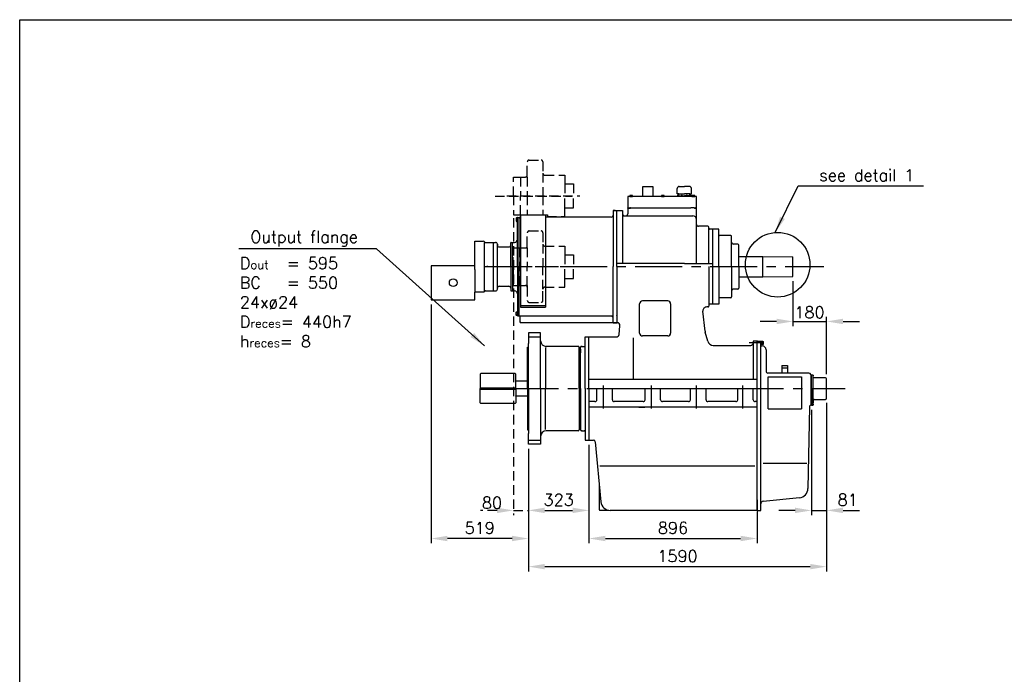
# Model space of a CAD drawing. Extents: x 0 to 10500, y -7 to 7425.
# Tile 2 of 4: x 0 to 5250, y 3934 to 7425. Entities that reach past the tile are written whole.
import ezdxf

# ---------------------------------------------------------------- set-up
doc = ezdxf.new("R2010")
doc.units = 0
doc.header["$LTSCALE"] = 200
doc.header["$MEASUREMENT"] = 0
doc.header["$PDSIZE"] = 3
doc.linetypes.add('CENTER', pattern=[2, 1.25, -0.25, 0.25, -0.25])
doc.linetypes.add('HIDDEN', pattern=[0.375, 0.25, -0.125])
doc.layers.get('0').update_dxf_attribs({"linetype": 'CONTINUOUS'})
doc.layers.get('DEFPOINTS').update_dxf_attribs({"linetype": 'CONTINUOUS'})
for name, color, linetype in [('1', 3, 'CENTER'), ('2', 1, 'CONTINUOUS'), ('BOL', 7, 'CONTINUOUS'), ('DIM', 1, 'CONTINUOUS'), ('PTO', 5, 'HIDDEN'), ('TEKST', 5, 'CONTINUOUS')]:
    doc.layers.add(name, color=color, linetype=linetype)
doc.styles.add('ROMANS', font='ROMANS.shx')
doc.styles.get("Standard").update_dxf_attribs({"font": 'romans.shx'})
doc.dimstyles.new('OPSAT', dxfattribs={"dimtxt": 3.5, "dimasz": 4, "dimexe": 2, "dimexo": 0, "dimgap": 0.09, "dimtad": 1, "dimtoh": 1, "dimdec": 3, "dimzin": 0, "dimdsep": 46, "dimtxsty": 'ROMANS', "dimcen": 0.09, "dimclrd": 256, "dimclre": 256, "dimclrt": 256, "dimadec": 0, "dimazin": 0, "dimtfac": 1, "dimtdec": 3, "dimtix": 1, "dimtmove": 2, "dimatfit": 3, "dimfxl": 1, "dimtolj": 1, "dimarcsym": 0})

# ---------------------------------------------------------------- blocks, each defined once
blk = doc.blocks.new('DIN601-M10X23-A-SY')
at = {"layer": 'BOL', "color": 2, "linetype": 'Continuous'}
for p, q in [((-7.3627, 6.4), (7.3627, 6.4)), ((-4.9096, 5.7421), (-4.9096, 0)), ((4.9096, 5.7421), (4.9096, 0))]:
    blk.add_line(p, q, dxfattribs=at)
blk.add_lwpolyline([(-9.8175, 0), (-9.8175, 5.7421, -0.268098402), (-4.9096, 5.7421, -0.13400277), (4.9096, 5.7421, -0.268098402), (9.8175, 5.7421), (9.8175, 0)], format="xyb", close=True, dxfattribs=at)
blk = doc.blocks.new('DIN934-M8-A-SY')
at = {"layer": 'BOL', "color": 2, "linetype": 'Continuous'}
for p, q in [((-5.6303, 0), (5.6303, 0)), ((-5.6303, -6.5), (5.6303, -6.5)), ((-3.7544, -0.5031), (-3.7544, -5.9969)), ((3.7544, -0.5031), (3.7544, -5.9969))]:
    blk.add_line(p, q, dxfattribs=at)
blk.add_lwpolyline([(-7.5075, -0.5031, -0.268098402), (-3.7544, -0.5031, -0.13400277), (3.7544, -0.5031, -0.268098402), (7.5075, -0.5031), (7.5075, -5.9969, -0.268098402), (3.7544, -5.9969, -0.13400277), (-3.7544, -5.9969, -0.268098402), (-7.5075, -5.9969)], format="xyb", close=True, dxfattribs=at)
blk = doc.blocks.new('*X3')
at = {"color": 0}
for p, q in [((1185.7, 1077), (1184.6, 1078.1)), ((1184.8, 1077.3), (1185.9, 1078.4)), ((1186.5, 1077.7), (1185.7, 1078.5)), ((1186, 1077.1), (1186.5, 1077.6))]:
    blk.add_line(p, q, dxfattribs=at)
blk = doc.blocks.new('DIN912-M12X60-A-SY-E')
at = {"layer": 'BOL', "color": 3, "linetype": 'HIDDEN'}
for p, q in [((-2.9, 6), (-2.9, 12)), ((2.9, 6), (2.9, 12))]:
    blk.add_line(p, q, dxfattribs=at)
at = {"layer": 'BOL', "color": 1, "linetype": 'CENTER'}
blk.add_line((0, 15), (0, -62.5), dxfattribs=at)
at = {"layer": 'BOL', "color": 2, "linetype": 'Continuous'}
blk.add_lwpolyline([(-9, 0), (-9, 10.8, -0.414214), (-7.8, 12), (7.8, 12, -0.414214), (9, 10.8), (9, 0)], format="xyb", close=True, dxfattribs=at)
at = {"layer": 'BOL', "color": 3, "linetype": 'HIDDEN'}
blk.add_lwpolyline([(-5.8, 12), (-5.8, 6), (0, 2.7), (5.8, 6), (5.8, 12)], dxfattribs=at)
blk.add_lwpolyline([(-5.8, 6, 0.268098), (-2.9, 6, 0.134003), (2.9, 6, 0.268098), (5.8, 6, 0.268098)], format="xyb", dxfattribs=at)
blk = doc.blocks.new('*D13')
at = {"layer": 'DEFPOINTS', "color": 0, "transparency": 16777216}
for p in [(4123, 6055.4), (4302.5, 5815.7), (4302.5, 5508.9)]:
    blk.add_point(p, dxfattribs=at)
at = {"layer": 'DIM', "color": 6, "lineweight": -2, "transparency": 16777216}
for p, q in [((4123, 6030.4), (4123, 5790.7)), ((4302.5, 5533.9), (4302.5, 5840.7)), ((4035.5, 5815.7), (3948, 5815.7)), ((4123, 5815.7), (4302.5, 5815.7)), ((4390, 5815.7), (4477.5, 5815.7))]:
    blk.add_line(p, q, dxfattribs=at)
at = {"layer": 'DIM', "color": 6, "transparency": 16777216}
for points in [[(4035.5, 5830.3), (4035.5, 5801.1), (4123, 5815.7)], [(4390, 5830.3), (4390, 5801.1), (4302.5, 5815.7)]]:
    blk.add_solid(points, dxfattribs=at)
at = {"layer": 'DIM', "color": 5, "transparency": 16777216, "insert": (4211.2, 5864.1), "char_height": 62.5, "attachment_point": 5}
blk.add_mtext('\\A1;180', dxfattribs=at)
blk = doc.blocks.new('*D11')
at = {"layer": 'DEFPOINTS', "color": 0, "transparency": 16777216}
for p in [(4222, 5369.9), (4302.5, 5405.9), (4302.5, 4807.9)]:
    blk.add_point(p, dxfattribs=at)
at = {"layer": 'DIM', "color": 6, "lineweight": -2, "transparency": 16777216}
for p, q in [((4302.5, 5380.9), (4302.5, 4782.9)), ((4222, 5344.9), (4222, 4782.9)), ((4134.5, 4807.9), (4047, 4807.9)), ((4222, 4807.9), (4302.5, 4807.9)), ((4390, 4807.9), (4477.5, 4807.9))]:
    blk.add_line(p, q, dxfattribs=at)
at = {"layer": 'DIM', "color": 6, "transparency": 16777216}
for points in [[(4134.5, 4822.5), (4134.5, 4793.4), (4222, 4807.9)], [(4390, 4822.5), (4390, 4793.4), (4302.5, 4807.9)]]:
    blk.add_solid(points, dxfattribs=at)
at = {"layer": 'DIM', "color": 5, "transparency": 16777216, "insert": (4414.9, 4864.2), "char_height": 62.5, "attachment_point": 5}
blk.add_mtext('\\A1;81', dxfattribs=at)
blk = doc.blocks.new('*D10')
at = {"layer": 'DEFPOINTS', "color": 0, "transparency": 16777216}
for p in [(3035.5, 5182.9), (3931.5, 4826.4), (3931.5, 4657.9)]:
    blk.add_point(p, dxfattribs=at)
at = {"layer": 'DIM', "color": 6, "lineweight": -2, "transparency": 16777216}
for p, q in [((3035.5, 5157.9), (3035.5, 4632.9)), ((3931.5, 4801.4), (3931.5, 4632.9)), ((3123, 4657.9), (3844, 4657.9))]:
    blk.add_line(p, q, dxfattribs=at)
at = {"layer": 'DIM', "color": 6, "transparency": 16777216}
for points in [[(3123, 4672.5), (3123, 4643.4), (3035.5, 4657.9)], [(3844, 4672.5), (3844, 4643.4), (3931.5, 4657.9)]]:
    blk.add_solid(points, dxfattribs=at)
at = {"layer": 'DIM', "color": 5, "transparency": 16777216, "insert": (3483.5, 4714.2), "char_height": 62.5, "attachment_point": 5}
blk.add_mtext('\\A1;896', dxfattribs=at)
blk = doc.blocks.new('*D9')
at = {"layer": 'DEFPOINTS', "color": 0, "transparency": 16777216}
for p in [(2193.5, 5931.4), (2712.5, 5018.9), (2193.5, 4657.9)]:
    blk.add_point(p, dxfattribs=at)
at = {"layer": 'DIM', "color": 6, "lineweight": -2, "transparency": 16777216}
for p, q in [((2193.5, 5906.4), (2193.5, 4632.9)), ((2712.5, 4993.9), (2712.5, 4632.9)), ((2625, 4657.9), (2281, 4657.9))]:
    blk.add_line(p, q, dxfattribs=at)
at = {"layer": 'DIM', "color": 6, "transparency": 16777216}
for points in [[(2281, 4672.5), (2281, 4643.4), (2193.5, 4657.9)], [(2625, 4672.5), (2625, 4643.4), (2712.5, 4657.9)]]:
    blk.add_solid(points, dxfattribs=at)
at = {"layer": 'DIM', "color": 5, "transparency": 16777216, "insert": (2453, 4714.2), "char_height": 62.5, "attachment_point": 5}
blk.add_mtext('\\A1;519', dxfattribs=at)
blk = doc.blocks.new('*D8')
at = {"layer": 'DEFPOINTS', "color": 0, "transparency": 16777216}
for p in [(4302.5, 5405.9), (2712.5, 4981.4), (4302.5, 4507.9)]:
    blk.add_point(p, dxfattribs=at)
at = {"layer": 'DIM', "color": 6, "lineweight": -2, "transparency": 16777216}
for p, q in [((4302.5, 5380.9), (4302.5, 4482.9)), ((2712.5, 4956.4), (2712.5, 4482.9)), ((2800, 4507.9), (4215, 4507.9))]:
    blk.add_line(p, q, dxfattribs=at)
at = {"layer": 'DIM', "color": 6, "transparency": 16777216}
for points in [[(2800, 4522.5), (2800, 4493.4), (2712.5, 4507.9)], [(4215, 4522.5), (4215, 4493.4), (4302.5, 4507.9)]]:
    blk.add_solid(points, dxfattribs=at)
at = {"layer": 'DIM', "color": 5, "transparency": 16777216, "insert": (3507.5, 4564.2), "char_height": 62.5, "attachment_point": 5}
blk.add_mtext('\\A1;1590', dxfattribs=at)
blk = doc.blocks.new('*D17')
at = {"layer": 'DEFPOINTS', "color": 0, "transparency": 16777216}
for p in [(2632.7, 6391.7), (2712.5, 5160.9), (2712.5, 4807.9)]:
    blk.add_point(p, dxfattribs=at)
at = {"layer": 'PTO', "color": 6, "lineweight": -2, "transparency": 16777216}
for p, q in [((2632.7, 6366.7), (2632.7, 4782.9)), ((2712.5, 5135.9), (2712.5, 4782.9)), ((2545.2, 4807.9), (2457.7, 4807.9)), ((2632.7, 4807.9), (2712.5, 4807.9)), ((2800, 4807.9), (2887.5, 4807.9))]:
    blk.add_line(p, q, dxfattribs=at)
at = {"layer": 'PTO', "color": 6, "transparency": 16777216}
for points in [[(2545.2, 4822.5), (2545.2, 4793.4), (2632.7, 4807.9)], [(2800, 4822.5), (2800, 4793.4), (2712.5, 4807.9)]]:
    blk.add_solid(points, dxfattribs=at)
at = {"layer": 'PTO', "color": 5, "transparency": 16777216, "insert": (2518.3, 4848.6), "char_height": 62.5, "attachment_point": 5}
blk.add_mtext('\\A1;80', dxfattribs=at)
blk = doc.blocks.new('*D18')
at = {"layer": 'DEFPOINTS', "color": 0, "transparency": 16777216}
for p in [(2712.5, 5160.9), (3035.5, 5181.4), (3035.5, 4807.9)]:
    blk.add_point(p, dxfattribs=at)
at = {"layer": 'DIM', "color": 6, "lineweight": -2, "transparency": 16777216}
for p, q in [((3035.5, 5156.4), (3035.5, 4782.9)), ((2712.5, 5135.9), (2712.5, 4782.9)), ((2800, 4807.9), (2948, 4807.9))]:
    blk.add_line(p, q, dxfattribs=at)
at = {"layer": 'DIM', "color": 6, "transparency": 16777216}
for points in [[(2800, 4822.5), (2800, 4793.4), (2712.5, 4807.9)], [(2948, 4822.5), (2948, 4793.4), (3035.5, 4807.9)]]:
    blk.add_solid(points, dxfattribs=at)
at = {"layer": 'DIM', "color": 5, "transparency": 16777216, "insert": (2874, 4864.2), "char_height": 62.5, "attachment_point": 5}
blk.add_mtext('\\A1;323', dxfattribs=at)

msp = doc.modelspace()

# ---------------------------------------------------------------- linework, layer by layer
for p, q in [((3322.5, 6481.4), (3322.5, 6534.9)), ((3322.5, 6534.9), (3376, 6534.9)), ((3376, 6534.9), (3376, 6481.4)), ((3506.5, 6495.4), (3506.5, 6525.4)), ((3516.5, 6535.4), (3544, 6535.4)), ((3571.5, 6535.4), (3544, 6535.4)), ((3581.5, 6495.4), (3581.5, 6525.4)), ((3609, 6481.4), (3242, 6481.4)), ((3242, 6481.4), (3242, 6388.9)), ((3514, 6495.4), (3506.5, 6495.4)), ((3506.5, 6485.4), (3544, 6485.4)), ((3506.5, 6481.4), (3506.5, 6485.4)), ((3508, 6487.9), (3508, 6485.4)), ((3511, 6488.9), (3509, 6488.9)), ((3512, 6485.4), (3512, 6487.9)), ((3514, 6495.4), (3544, 6495.4)), ((3514, 6485.4), (3514, 6495.4)), ((3528, 6487.9), (3528, 6485.4)), ((3531, 6488.9), (3529, 6488.9)), ((3532, 6485.4), (3532, 6487.9)), ((3574, 6495.4), (3544, 6495.4)), ((3581.5, 6485.4), (3544, 6485.4)), ((3556, 6485.4), (3556, 6487.9)), ((3557, 6488.9), (3559, 6488.9)), ((3560, 6487.9), (3560, 6485.4)), ((3574, 6485.4), (3574, 6495.4)), ((3574, 6495.4), (3581.5, 6495.4)), ((3576, 6485.4), (3576, 6487.9)), ((3577, 6488.9), (3579, 6488.9)), ((3580, 6487.9), (3580, 6485.4)), ((3581.5, 6481.4), (3581.5, 6485.4)), ((3609, 6421.4), (3609, 6481.4)), ((3172.5, 6406.9), (3164.5, 6406.9)), ((3174.5, 6406.9), (3164.5, 6406.9)), ((3164.5, 6406.9), (3164.5, 6107.9)), ((3164.5, 6406.9), (3214.5, 6406.9)), ((3184.5, 6107.9), (3184.5, 6406.9)), ((3214.5, 6406.9), (3214.5, 6123.9)), ((3242, 6418.9), (3242, 6421.4)), ((3242, 6421.4), (3246, 6421.4)), ((3246, 6419.9), (3246, 6421.4)), ((3246, 6421.4), (3256, 6421.4)), ((3248, 6419.9), (3246, 6419.9)), ((3248, 6419.9), (3254, 6419.9)), ((3254, 6419.9), (3256, 6419.9)), ((3256, 6421.4), (3271.5, 6421.4)), ((3256, 6419.9), (3256, 6421.4)), ((3271.5, 6421.4), (3579, 6421.4)), ((3595.5, 6421.4), (3579, 6421.4)), ((3595.5, 6421.4), (3605.5, 6421.4)), ((3595.5, 6419.9), (3595.5, 6421.4)), ((3597.5, 6419.9), (3595.5, 6419.9)), ((3597.5, 6419.9), (3603.5, 6419.9)), ((3603.5, 6419.9), (3605.5, 6419.9)), ((3609, 6421.4), (3605.5, 6421.4)), ((3605.5, 6419.9), (3605.5, 6421.4)), ((3609, 6356.4), (3609, 6421.4)), ((2654, 6363.9), (2654, 6368.4)), ((2654, 6107.9), (2654, 6353.9)), ((2656, 6370.4), (2664, 6370.4)), ((2664, 6370.4), (2664.5, 6370.4)), ((2664, 6370.4), (2664, 6363.9)), ((2664, 5845.4), (2664, 6370.4)), ((2667.5, 6371.9), (2666, 6371.9)), ((2670.5, 6384.9), (2705.5, 6384.9)), ((2670.5, 6384.9), (2670.5, 5891.9)), ((2705.5, 6384.9), (2713, 6384.9)), ((2713, 6384.9), (2768.5, 6384.9)), ((2768.5, 6384.9), (2803.5, 6384.9)), ((2804.5, 6384.9), (2804.5, 5891.9)), ((3154.5, 6371.9), (2807.5, 6371.9)), ((3219.5, 6378.9), (3232, 6378.9)), ((3232, 6378.9), (3589, 6378.9)), ((3609, 6123.9), (3609, 6358.9)), ((3669.5, 6322.9), (3619, 6322.9)), ((3674.5, 6123.9), (3674.5, 6317.9)), ((3727, 6307.9), (3679.5, 6307.9)), ((3695.5, 5907.9), (3695.5, 6307.9)), ((3727, 6107.9), (3727, 6307.9)), ((2654, 6258.9), (2654, 6261.9)), ((2654, 6257.9), (2654, 6258.9)), ((3791, 6273.4), (3732, 6273.4)), ((3796, 6107.9), (3796, 6268.4)), ((2427, 6111.4), (2427, 6242.9)), ((2427, 6242.9), (2467, 6242.9)), ((2467, 6242.9), (2471.5, 6242.9)), ((2476, 6237.4), (2476, 5975.9)), ((2483.5, 6236.9), (2524.5, 6236.9)), ((2516.5, 6237.4), (2537, 6237.4)), ((2526.5, 5978.4), (2526.5, 6237.4)), ((2547, 5988.4), (2547, 6227.4)), ((2547, 6227.4), (2547, 6222.9)), ((2557, 6212.9), (2608, 6212.9)), ((2618, 6107.9), (2618, 6235.9)), ((2620, 6237.4), (2628, 6237.4)), ((2628, 6107.9), (2628, 6237.4)), ((2628, 6237.4), (2639, 6237.4)), ((2628, 6202.9), (2628, 6222.9)), ((3830, 6227.9), (3806, 6227.9)), ((3835, 6107.9), (3835, 6222.9)), ((3835, 6162.7), (3963, 6162.7)), ((3963, 6162.7), (4123, 6160)), ((3963, 6052.7), (3963, 6162.7)), ((4123, 6055.4), (4123, 6160)), ((2427, 6111.4), (2193.5, 6111.4)), ((2193.5, 6111.4), (2193.5, 5931.4)), ((2427, 6091.9), (2427, 6111.4)), ((2427, 6091.9), (2427, 5970.4)), ((2492, 6111.4), (2492, 6107.9)), ((2492, 6105.9), (2492, 6107.9)), ((2618, 6107.9), (2618, 5979.9)), ((2628, 6107.9), (2628, 5978.4)), ((2654, 6107.9), (2654, 5861.9)), ((3164.5, 5808.9), (3164.5, 6107.9)), ((3544, 6123.9), (3184.5, 6123.9)), ((3184.5, 6107.9), (3184.5, 5808.9)), ((3544, 6123.9), (3696, 6123.9)), ((3674.5, 6107.9), (3674.5, 5897.9)), ((3727, 6107.9), (3727, 5907.9)), ((3796, 6107.9), (3796, 5947.4)), ((3835, 6107.9), (3835, 5992.9)), ((3835, 6052.7), (3963, 6052.7)), ((3963, 6052.7), (4123, 6055.4)), ((2557, 6002.9), (2608, 6002.9)), ((2628, 6012.9), (2628, 5992.9)), ((3830, 5987.9), (3806, 5987.9)), ((2427, 5972.9), (2467, 5972.9)), ((2427, 5931.4), (2427, 5971.4)), ((2467, 5972.9), (2471.5, 5972.9)), ((2483.5, 5978.9), (2524.5, 5978.9)), ((2524.5, 5978.4), (2537, 5978.4)), ((2620, 5978.4), (2628, 5978.4)), ((2628, 5978.4), (2639, 5978.4)), ((3791, 5942.4), (3732, 5942.4)), ((2193.5, 5931.4), (2427, 5931.4)), ((2670.5, 5901.4), (2804.5, 5901.4)), ((2670.5, 5891.9), (2804.5, 5891.9)), ((3305.5, 5753.2), (3305.5, 5909.9)), ((3455.5, 5924.9), (3320.5, 5924.9)), ((3470.5, 5909.9), (3470.5, 5753.2)), ((3669.5, 5892.9), (3663.3, 5892.9)), ((3727, 5907.9), (3679.5, 5907.9)), ((2654, 5851.9), (2654, 5847.4)), ((2656, 5845.4), (2664, 5845.4)), ((2664, 5845.4), (2664.5, 5845.4)), ((2667.5, 5843.9), (2666, 5843.9)), ((2666, 5843.9), (2666, 5813.9)), ((3154.5, 5843.9), (2667.5, 5843.9)), ((3184.5, 5846.4), (3184.5, 5847.9)), ((3654.3, 5764.1), (3643.4, 5870.9)), ((2666, 5813.9), (2671, 5808.9)), ((3164.5, 5808.9), (2671, 5808.9)), ((3164.5, 5808.9), (3185.4, 5808.9)), ((3185.9, 5808.9), (3164.5, 5808.9)), ((3174.5, 5808.9), (3164.5, 5808.9)), ((3195.8, 5746.3), (3200.8, 5792.3)), ((2777.5, 5754.9), (2712.5, 5754.9)), ((2712.5, 5754.9), (2712.5, 5698.4)), ((2777.5, 5712.9), (2777.5, 5754.9)), ((2777.5, 5457.9), (2777.5, 5754.9)), ((3015.5, 5732.9), (3035.5, 5732.9)), ((3015.5, 5457.9), (3015.5, 5732.9)), ((3035.5, 5732.9), (3180.9, 5732.9)), ((3035.5, 5457.9), (3035.5, 5732.9)), ((3272, 5507.9), (3272, 5727.4)), ((3455.5, 5738.2), (3320.5, 5738.2)), ((3669.2, 5709.8), (3655.3, 5759)), ((2707.5, 5677.9), (2712.5, 5677.9)), ((2707.5, 5457.9), (2707.5, 5677.9)), ((2707.5, 5677.9), (2712.5, 5677.9)), ((2712.5, 5677.9), (2712.5, 5698.4)), ((2712.5, 5457.9), (2712.5, 5698.4)), ((2803, 5675.9), (2803, 5457.9)), ((2978.5, 5682.9), (2807.5, 5682.9)), ((2983.5, 5457.9), (2983.5, 5677.9)), ((2990.5, 5457.9), (2990.5, 5677.9)), ((2998.5, 5682.9), (2995.5, 5682.9)), ((2995.5, 5682.9), (3010.5, 5682.9)), ((3698.1, 5687.9), (3713.6, 5687.9)), ((3713.6, 5687.9), (3898.5, 5687.9)), ((3933.5, 5709.9), (3911.5, 5709.9)), ((3911.5, 5709.9), (3911.5, 5507.9)), ((3931.5, 5682.9), (3931.5, 5709.9)), ((3931.5, 4863.9), (3931.5, 5685.9)), ((3931.5, 5647.9), (3931.5, 5680.9)), ((3933.5, 5709.9), (3951.5, 5709.9)), ((3951.5, 5689.9), (3951.5, 5709.9)), ((3951.5, 4807.9), (3951.5, 5688.9)), ((3956.5, 5684.9), (3959.5, 5684.9)), ((2985.5, 5647.9), (2990.5, 5647.9)), ((2990.5, 5667.9), (2990.5, 5647.9)), ((3015.5, 5629.4), (3015.5, 5631.4)), ((3979.5, 5664.9), (3979.5, 5550.4)), ((4094.4, 5566.4), (4064.2, 5566.4)), ((4064.5, 5581.2), (4094.5, 5581.2)), ((4064.5, 5581.2), (4064.5, 5541.2)), ((4094.5, 5581.2), (4094.5, 5541.2)), ((2458, 5537.9), (2455, 5534.9)), ((2455, 5534.9), (2455, 5457.9)), ((2642, 5537.9), (2458, 5537.9)), ((2642, 5537.9), (2645, 5534.9)), ((2645, 5457.9), (2645, 5534.9)), ((4208.2, 5540.4, -5), (3989.5, 5540.4, -5)), ((3991, 5520.4), (4168, 5520.4)), ((3991, 5348.9), (3991, 5520.4)), ((4168, 5520.4), (4168, 5348.9)), ((4217.9, 5532.9, -5), (4217.9, 5370.4, -5)), ((4222.7, 5529.9, -5), (4221.7, 5529.9, -5)), ((4222, 5525.4, -5), (4222, 5529.9, -5)), ((4222, 5457.9, -5), (4222, 5525.4, -5)), ((4224, 5529.9, -5), (4223, 5529.9, -5)), ((4230.5, 5529.9), (4223, 5529.9)), ((4231.5, 5370.9), (4231.5, 5528.9)), ((4231.5, 5528.9), (4231.5, 5525.9)), ((4231.5, 5518.9, -5), (4231.5, 5516.4, -5)), ((4296.5, 5514.9), (4233, 5514.9)), ((2455, 5461.4), (2645, 5461.4)), ((2645, 5499.4), (2645, 5496.4)), ((2707.5, 5497.9), (2645, 5497.9)), ((3035.5, 5507.9), (3931.5, 5507.9)), ((4302.5, 5405.9), (4302.5, 5508.9)), ((2455, 5380.9), (2455, 5457.9)), ((2455, 5454.4), (2645, 5454.4)), ((2645, 5457.9), (2645, 5380.9)), ((2645, 5416.4), (2645, 5419.4)), ((2707.5, 5417.9), (2645, 5417.9)), ((2707.5, 5457.9), (2707.5, 5237.9)), ((2712.5, 5457.9), (2712.5, 5217.4)), ((2777.5, 5457.9), (2777.5, 5160.9)), ((2803, 5239.9), (2803, 5457.9)), ((2983.5, 5457.9), (2983.5, 5237.9)), ((2990.5, 5457.9), (2990.5, 5237.9)), ((3015.5, 5457.9), (3015.5, 5182.9)), ((3035.5, 5457.9), (3035.5, 5182.9)), ((3035.5, 5457.9), (3931.5, 5457.9)), ((3077.5, 5397.9), (3077.5, 5457.9)), ((3160.5, 5397.9), (3160.5, 5457.9)), ((3334.5, 5397.9), (3334.5, 5457.9)), ((3417.5, 5397.9), (3417.5, 5457.9)), ((3576.5, 5397.9), (3576.5, 5457.9)), ((3659.5, 5397.9), (3659.5, 5457.9)), ((3828.5, 5397.9), (3828.5, 5457.9)), ((3911.5, 5397.9), (3911.5, 5457.9)), ((4222, 5457.9), (4222, 5380.4)), ((2458, 5377.9), (2455, 5380.9)), ((2642, 5377.9), (2458, 5377.9)), ((2642, 5377.9), (2645, 5380.9)), ((3067.5, 5387.9), (3035.5, 5387.9)), ((3931.5, 5357.9), (3035.5, 5357.9)), ((3324.5, 5387.9), (3170.5, 5387.9)), ((3302, 5357.9), (3333, 5357.9)), ((3566.5, 5387.9), (3427.5, 5387.9)), ((3818.5, 5387.9), (3669.5, 5387.9)), ((3931.5, 5387.9), (3921.5, 5387.9)), ((4211.2, 5360.1), (4202.6, 4924.5)), ((4221.2, 5369.9), (4230.5, 5369.9)), ((4222, 5380.9), (4222, 5384.9)), ((4222, 5380.4, -5), (4222, 5374.4, -5)), ((4222, 5369.9), (4222, 5374.4)), ((4222, 5373.9), (4222, 5369.9)), ((4223, 5369.9), (4222.7, 5369.9)), ((4231.5, 5395.9), (4231.5, 5380.9)), ((4231.5, 5373.9, -5), (4231.5, 5370.9, -5)), ((4235.5, 5399.9), (4296.5, 5399.9)), ((3991, 5348.9), (4168, 5348.9)), ((2985.5, 5267.9), (2990.5, 5267.9)), ((2990.5, 5247.9), (2990.5, 5267.9)), ((3015.5, 5286.4), (3015.5, 5284.4)), ((2707.5, 5237.9), (2712.5, 5237.9)), ((2712.5, 5160.9), (2712.5, 5217.4)), ((2978.5, 5232.9), (2807.5, 5232.9)), ((2995.5, 5232.9), (3010.5, 5232.9)), ((2998.5, 5232.9), (2995.5, 5232.9)), ((2777.5, 5160.9), (2712.5, 5160.9)), ((3015.5, 5182.9), (3059.2, 5182.9)), ((3069.1, 5173.9), (3099, 4853.3)), ((3920, 5044.4), (3094, 5044.4)), ((3963.5, 5059.4), (4197, 5059.4)), ((3090.5, 4938.4), (3090.5, 4813.4)), ((3931.5, 4863.9), (3931.5, 4807.9)), ((3931.5, 4807.9), (3931.5, 4863.9)), ((3965.1, 4857.1), (4157.4, 4875.8)), ((3095.5, 4808.4), (3142, 4808.4)), ((3931.5, 4807.9), (3148.8, 4807.9)), ((3931.5, 4807.9), (3951.5, 4807.9))]:
    msp.add_line(p, q)
msp.add_lwpolyline([(0, 7425), (10500, 7425), (10500, 0), (0, 0)], close=True)
for points in [[(3248, 6420.7, -0.130655), (3248, 6420.4, -0.10652), (3247.7, 6420.2, -0.08402), (3247.4, 6420, -0.072967), (3247, 6420, -0.072967), (3246.6, 6420, -0.08402), (3246.3, 6420.2, -0.10652), (3246.1, 6420.4, -0.130655), (3246, 6420.7, -0.130655), (3246.1, 6421, -0.10652), (3246.3, 6421.2, -0.08402), (3246.6, 6421.4, -0.072967), (3247, 6421.4, -0.072967), (3247.4, 6421.4, -0.08402), (3247.7, 6421.2, -0.10652), (3248, 6421, -0.130655)], [(3254, 6420.7, 0.130655), (3254.1, 6420.4, 0.10652), (3254.3, 6420.2, 0.08402), (3254.6, 6420, 0.072967), (3255, 6420, 0.072967), (3255.4, 6420, 0.08402), (3255.7, 6420.2, 0.10652), (3256, 6420.4, 0.130655), (3256, 6420.7, 0.130655), (3256, 6421, 0.10652), (3255.7, 6421.2, 0.08402), (3255.4, 6421.4, 0.072967), (3255, 6421.4, 0.072967), (3254.6, 6421.4, 0.08402), (3254.3, 6421.2, 0.10652), (3254.1, 6421, 0.130655)], [(3597.5, 6420.7, -0.130655), (3597.5, 6420.4, -0.10652), (3597.2, 6420.2, -0.08402), (3596.9, 6420, -0.072967), (3596.5, 6420, -0.072967), (3596.1, 6420, -0.08402), (3595.8, 6420.2, -0.10652), (3595.6, 6420.4, -0.130655), (3595.5, 6420.7, -0.130655), (3595.6, 6421, -0.10652), (3595.8, 6421.2, -0.08402), (3596.1, 6421.4, -0.072967), (3596.5, 6421.4, -0.072967), (3596.9, 6421.4, -0.08402), (3597.2, 6421.2, -0.10652), (3597.5, 6421, -0.130655)], [(3603.5, 6420.7, 0.130655), (3603.6, 6420.4, 0.10652), (3603.8, 6420.2, 0.08402), (3604.1, 6420, 0.072967), (3604.5, 6420, 0.072967), (3604.9, 6420, 0.08402), (3605.2, 6420.2, 0.10652), (3605.5, 6420.4, 0.130655), (3605.5, 6420.7, 0.130655), (3605.5, 6421, 0.10652), (3605.2, 6421.2, 0.08402), (3604.9, 6421.4, 0.072967), (3604.5, 6421.4, 0.072967), (3604.1, 6421.4, 0.08402), (3603.8, 6421.2, 0.10652), (3603.6, 6421, 0.130655)]]:
    msp.add_lwpolyline(points, format="xyb", close=True)
msp.add_circle((2311.5, 6022.4), 20.5)
for centre, radius, start, end in [((3516.5, 6525.4), 10, 90, 180), ((3571.5, 6525.4), 10, 0, 90), ((3509, 6487.9), 1, 90, 180), ((3511, 6487.9), 1, 0, 90), ((3529, 6487.9), 1, 90, 180), ((3531, 6487.9), 1, 0, 90), ((3557, 6487.9), 1, 90, 180), ((3559, 6487.9), 1, 0, 90), ((3577, 6487.9), 1, 90, 180), ((3579, 6487.9), 1, 0, 90), ((2656, 6368.4), 2, 90, 180), ((2664.5, 6371.9), 1.5, 270, 0), ((2667.5, 6374.9), 3, 270, 0), ((2807.5, 6374.9), 3, 180, 270), ((3154.5, 6381.9), 10, 270, 0), ((3224.5, 6388.9), 10, 180, 270), ((3232, 6388.9), 10, 270, 0), ((3589, 6358.9), 20, 0, 90), ((3619, 6332.9), 10, 180, 270), ((3669.5, 6317.9), 5, 0, 90), ((3679.5, 6312.9), 5, 180, 270), ((2639, 6252.4), 15, 270, 0), ((3732, 6278.4), 5, 180, 270), ((3791, 6268.4), 5, 0, 90), ((2471.5, 6232.9), 10, 36.8699, 90), ((2483.5, 6241.9), 5, 216.8699, 270), ((2537, 6227.4), 10, 0, 90), ((2557, 6222.9), 10, 180, 270), ((2608, 6222.9), 10, 270, 0), ((2620, 6235.4), 2, 90, 180), ((3806, 6237.9), 10, 180, 270), ((3830, 6222.9), 5, 0, 90), ((2537, 5988.4), 10, 270, 0), ((2557, 5992.9), 10, 90, 180), ((2608, 5992.9), 10, 0, 90), ((3806, 5977.9), 10, 90, 180), ((3830, 5992.9), 5, 270, 0), ((2471.5, 5982.9), 10, 270, 323.1301), ((2483.5, 5973.9), 5, 90, 143.1301), ((2620, 5980.4), 2, 180, 270), ((2639, 5963.4), 15, 0, 90), ((3732, 5937.4), 5, 90, 180), ((3791, 5947.4), 5, 270, 0), ((3320.5, 5909.9), 15, 90, 180), ((3455.5, 5909.9), 15, 0, 90), ((3663.3, 5872.9), 20, 90, 185.8294), ((3669.5, 5897.9), 5, 270, 0), ((3679.5, 5902.9), 5, 90, 180), ((2656, 5847.4), 2, 180, 270), ((2664.5, 5843.9), 1.5, 0, 90), ((3154.5, 5833.9), 10, 0, 90), ((3185.9, 5793.9), 15, 353.7843, 90), ((3180.9, 5747.9), 15, 270, 353.7843), ((3320.5, 5753.2), 15, 180, 270), ((3455.5, 5753.2), 15, 270, 0), ((3684.1, 5767.2), 30, 185.8294, 195.8294), ((2807.5, 5712.9), 30, 180, 270), ((2978.5, 5677.9), 5, 0, 90), ((2995.5, 5677.9), 5, 90, 180), ((3010.5, 5687.9), 5, 270, 0), ((3698.1, 5717.9), 30, 195.8294, 270), ((3896.5, 5702.9), 15, 270, 0), ((3956.5, 5689.9), 5, 180, 270), ((3959.5, 5664.9), 20, 0, 90), ((2985.5, 5649.9), 2, 180, 270), ((3989.5, 5550.4), 10, 180, 270), ((4208.2, 5530.4, -5), 10, 14.4775, 90), ((4221.7, 5533.9, -5), 4, 194.4775, 270), ((4230.5, 5528.9), 1, 0, 90), ((4233, 5516.4), 1.5, 180, 270), ((4296.5, 5508.9), 6, 0, 90), ((3067.5, 5397.9), 10, 270, 0), ((3170.5, 5397.9), 10, 180, 270), ((3324.5, 5397.9), 10, 270, 0), ((3427.5, 5397.9), 10, 180, 270), ((3566.5, 5397.9), 10, 270, 0), ((3669.5, 5397.9), 10, 180, 270), ((3818.5, 5397.9), 10, 270, 0), ((3921.5, 5397.9), 10, 180, 270), ((4221.2, 5359.9), 10, 90, 178.8666), ((4230.5, 5370.9, -5), 1, 270, 0), ((4235.5, 5395.9), 4, 90, 180), ((4296.5, 5405.9), 6, 270, 0), ((2985.5, 5265.9), 2, 90, 180), ((2807.5, 5202.9), 30, 90, 180), ((2978.5, 5237.9), 5, 270, 0), ((2995.5, 5237.9), 5, 180, 270), ((3010.5, 5227.9), 5, 0, 90), ((3059.2, 5172.9), 10, 5.3181, 90), ((4152.6, 4925.5), 50, 275.5279, 358.8666), ((3148.8, 4857.9), 50, 185.3181, 270), ((3966.5, 4842.2), 15, 95.5279, 180), ((3095.5, 4813.4), 5, 180, 270)]:
    msp.add_arc(centre, radius, start, end)
at = {"layer": '1'}
for p, q in [((2482, 6107.9), (4287.5, 6107.9)), ((2712.5, 5732.9), (2777.5, 5732.9)), ((3112.5, 5351.9), (3112.5, 5474.3)), ((3368.5, 5351.9), (3368.5, 5474.3)), ((3608.5, 5351.9), (3608.5, 5474.3)), ((3856.5, 5351.9), (3856.5, 5474.3)), ((2623.5, 5457.9), (4402, 5457.9)), ((2712.5, 5182.9), (2777.5, 5182.9))]:
    msp.add_line(p, q, dxfattribs=at)
at = {"layer": '1', "linetype": 'ByBlock'}
msp.add_circle((4041.6, 6118.2), 172.2, dxfattribs=at)
at = {"layer": 'DEFPOINTS', "color": 0, "linetype": 'ByBlock'}
for p in [(2632.7, 6384.9), (4079.5, 5562.2), (4079.5, 5562.2), (2712.5, 5217.4), (2712.5, 5179.9), (3035.5, 5145.4)]:
    msp.add_point(p, dxfattribs=at)
at = {"layer": 'PTO'}
for p, q in [((2716.7, 6676.4), (2779.7, 6676.4)), ((2706.7, 6595.9), (2706.7, 6666.4)), ((2789.7, 6666.4), (2789.7, 6605.9)), ((2632.7, 6585.9), (2669.7, 6585.9)), ((2632.7, 6485.9), (2632.7, 6585.9)), ((2669.7, 6585.9), (2696.7, 6585.9)), ((2669.7, 6585.9), (2669.7, 6485.4)), ((2706.7, 6585.9), (2706.7, 6595.9)), ((2706.7, 6585.9), (2706.7, 6485.4)), ((2789.7, 6605.9), (2789.7, 6485.4)), ((2799.7, 6595.9), (2906.7, 6595.9)), ((2906.7, 6595.9), (2906.7, 6548.9)), ((2906.7, 6548.9), (2952.7, 6548.9)), ((2906.7, 6548.9), (2906.7, 6485.4)), ((2952.7, 6548.9), (2952.7, 6485.4)), ((2535.5, 6484.4), (2945.5, 6484.4)), ((2597.7, 6485.9), (2986.2, 6485.9)), ((2632.7, 6484.9), (2632.7, 6384.9)), ((2669.7, 6384.9), (2669.7, 6485.4)), ((2706.7, 6485.4), (2706.7, 6384.9)), ((2789.7, 6485.4), (2789.7, 6384.9)), ((2906.7, 6421.9), (2906.7, 6485.4)), ((2952.7, 6421.9), (2952.7, 6485.4)), ((2906.7, 6421.9), (2952.7, 6421.9)), ((2906.7, 6374.9), (2906.7, 6421.9)), ((2632.7, 6384.9), (2669.7, 6384.9)), ((2668.7, 6384.9), (2695.7, 6384.9)), ((2696.7, 6384.9), (2814.2, 6384.9)), ((2812.7, 6374.9), (2905.7, 6374.9)), ((2814.2, 6384.9), (2814.2, 6374.9)), ((2706.7, 6217.9), (2706.7, 6288.4)), ((2716.7, 6298.4), (2779.7, 6298.4)), ((2789.7, 6288.4), (2789.7, 6227.9)), ((2631.7, 6107.9), (2631.7, 6207.9)), ((2632.7, 6207.9), (2669.7, 6207.9)), ((2668.7, 6207.9), (2668.7, 6107.4)), ((2669.7, 6207.9), (2696.7, 6207.9)), ((2706.7, 6207.9), (2706.7, 6217.9)), ((2706.7, 6207.9), (2706.7, 6107.4)), ((2789.7, 6227.9), (2789.7, 6107.4)), ((2799.7, 6217.9), (2906.7, 6217.9)), ((2906.7, 6217.9), (2906.7, 6170.9)), ((2906.7, 6170.9), (2952.7, 6170.9)), ((2906.7, 6170.9), (2906.7, 6107.4)), ((2952.7, 6170.9), (2952.7, 6107.4)), ((2597.7, 6107.9), (2986.2, 6107.9)), ((2631.7, 6107.9), (2631.7, 6007.9)), ((2668.7, 6007.9), (2668.7, 6108.4)), ((2706.7, 6007.9), (2706.7, 6108.4)), ((2789.7, 5987.9), (2789.7, 6108.4)), ((2906.7, 6044.9), (2906.7, 6108.4)), ((2952.7, 6044.9), (2952.7, 6108.4)), ((2906.7, 6044.9), (2952.7, 6044.9)), ((2906.7, 5997.9), (2906.7, 6044.9)), ((2632.7, 6007.9), (2669.7, 6007.9)), ((2669.7, 6007.9), (2696.7, 6007.9)), ((2706.7, 6007.9), (2706.7, 5997.9)), ((2706.7, 5997.9), (2706.7, 5927.4)), ((2789.7, 5927.4), (2789.7, 5987.9)), ((2799.7, 5997.9), (2906.7, 5997.9)), ((2716.7, 5917.4), (2779.7, 5917.4))]:
    msp.add_line(p, q, dxfattribs=at)
at = {"layer": 'PTO', "color": 1, "linetype": 'CENTER'}
msp.add_line((2636.5, 6484.4), (2652.5, 6484.4), dxfattribs=at)
at = {"layer": 'PTO'}
for centre, start, end in [((2716.7, 6666.4), 90, 180), ((2779.7, 6666.4), 0, 90), ((2696.7, 6595.9), 270, 0), ((2799.7, 6605.9), 180, 270), ((2716.7, 6288.4), 90, 180), ((2779.7, 6288.4), 0, 90), ((2696.7, 6217.9), 270, 0), ((2799.7, 6227.9), 180, 270), ((2696.7, 5997.9), 0, 90), ((2799.7, 5987.9), 90, 180), ((2716.7, 5927.4), 180, 270), ((2779.7, 5927.4), 270, 0)]:
    msp.add_arc(centre, 10, start, end, dxfattribs=at)

# ---------------------------------------------------------------- block references
at = {"layer": '2', "color": 2, "linetype": 'Continuous', "xscale": -1, "rotation": 180}
for p in [(3260.5, 6481.4), (3429.5, 6481.4), (3592, 6481.4)]:
    msp.add_blockref('DIN934-M8-A-SY', p, dxfattribs=at)
at = {"layer": '2', "xscale": -1}
for p in [(4432.5, 5342.9), (4782, 5342.9)]:
    msp.add_blockref('*X3', p, dxfattribs=at)
at = {"layer": '2'}
for p in [(2069.5, 5342.9), (2419, 5342.9)]:
    msp.add_blockref('*X3', p, dxfattribs=at)
at = {"layer": '2', "color": 3, "linetype": 'Continuous', "xscale": -1, "rotation": 90}
msp.add_blockref('DIN601-M10X23-A-SY', (2654, 6358.9), dxfattribs=at)
at = {"layer": '2', "color": 3, "linetype": 'Continuous'}
for name, p, rotation in [('DIN601-M10X23-A-SY', (2654, 5856.9), 90), ('DIN912-M12X60-A-SY-E', (3951.5, 5700.9), 270)]:
    msp.add_blockref(name, p, dxfattribs=dict(at, rotation=rotation))

# ---------------------------------------------------------------- texts
at = {"layer": 'DIM', "color": 5, "char_height": 62.5}
for s, insert, attachment_point in [('see detail 1', (4263.4, 6564), 7), ('\\A1;Output flange', (1803.1, 6214.7), 9)]:
    msp.add_mtext(s, dxfattribs=dict(at, insert=insert, attachment_point=attachment_point))
at = {"layer": 'TEKST', "insert": (1174.2, 6157.6), "char_height": 62.5, "width": 2382.124, "attachment_point": 1}
msp.add_mtext('D{\\H0.72x;out}^I= 595\\PBC^I= 550\\P24xø24\\PD{\\H0.72x;reces}= 440h7\\Ph{\\H0.72x;reces}= 8', dxfattribs=at)

# ---------------------------------------------------------------- dimensions: what is measured, and where the dimension line sits
at = {"layer": 'DIM'}
for base, p1, p2, picture, middle in [((4302.4995, 5815.7052), (4122.9892, 6055.3513), (4302.4995, 5508.9402), '*D13', (4211.1604, 5864.136)), ((4302.4995212, 4807.9402493), (4221.9995212, 5369.9402493), (4302.4995212, 5405.9402493), '*D11', (4414.9476613, 4864.2262274))]:
    dim = msp.add_linear_dim(base=base, p1=p1, p2=p2, dimstyle='OPSAT', override={"dimscale": 25, "dimtxt": 2.5, "dimasz": 3.5, "dimexe": 1, "dimexo": 1, "dimgap": 1, "dimtoh": 0, "dimdec": 0, "dimzin": 8, "dimtxsty": 'Standard', "dimcen": 0, "dimclrd": 6, "dimclre": 6, "dimclrt": 5, "dimazin": 2, "dimtp": 0.05, "dimtfac": 0.7, "dimtdec": 0, "dimtix": 0}, dxfattribs=at)
    dim.commit()
    dim.dimension.update_dxf_attribs({"geometry": picture, "text_midpoint": middle, "dimtype": 160})
for base, p1, p2, picture, middle in [((2193.5, 4657.9), (2712.5, 5018.9), (2193.5, 5931.4), '*D9', (2453, 4714.2)), ((4302.5, 4507.9), (2712.5, 4981.4), (4302.5, 5405.9), '*D8', (3507.5, 4564.2)), ((3035.5, 4807.9), (2712.5, 5160.9), (3035.5, 5181.4), '*D18', (2874, 4864.2)), ((3931.5, 4657.9), (3035.5, 5182.9), (3931.5, 4826.4), '*D10', (3483.5, 4714.2))]:
    dim = msp.add_linear_dim(base=base, p1=p1, p2=p2, dimstyle='OPSAT', override={"dimscale": 25, "dimtxt": 2.5, "dimasz": 3.5, "dimexe": 1, "dimexo": 1, "dimgap": 1, "dimtoh": 0, "dimdec": 0, "dimzin": 8, "dimtxsty": 'Standard', "dimcen": 0, "dimclrd": 6, "dimclre": 6, "dimclrt": 5, "dimazin": 2, "dimtp": 0.05, "dimtfac": 0.7, "dimtdec": 0, "dimtix": 0}, dxfattribs=at)
    dim.commit()
    dim.dimension.update_dxf_attribs({"geometry": picture, "text_midpoint": middle})
at = {"layer": 'PTO'}
dim = msp.add_linear_dim(base=(2712.5, 4807.9), p1=(2632.7, 6391.7), p2=(2712.5, 5160.9), dimstyle='OPSAT', override={"dimscale": 25, "dimtxt": 2.5, "dimasz": 3.5, "dimexe": 1, "dimexo": 1, "dimgap": 1, "dimtoh": 0, "dimdec": 0, "dimzin": 8, "dimtxsty": 'Standard', "dimcen": 0, "dimclrd": 6, "dimclre": 6, "dimclrt": 5, "dimazin": 2, "dimtp": 0.05, "dimtfac": 0.7, "dimtdec": 0, "dimtix": 0}, dxfattribs=at)
dim.commit()
dim.dimension.update_dxf_attribs({"geometry": '*D17', "text_midpoint": (2518.3, 4848.6), "dimtype": 160})

# ---------------------------------------------------------------- leaders
at = {"layer": 'DIM', "annotation_type": 0, "has_hookline": 1}
for points, override, hookline_direction, text_width in [([(4028.3, 6289.9), (4150.9, 6539), (4238.4, 6539)], {"dimscale": 25, "dimtxt": 2.5, "dimasz": 3.5, "dimexe": 1, "dimexo": 1, "dimgap": 1, "dimtad": 1, "dimtoh": 0, "dimdec": 0, "dimzin": 8, "dimtxsty": 'Standard', "dimcen": 0, "dimclrd": 6, "dimclre": 6, "dimclrt": 5, "dimazin": 2, "dimtp": 0.05, "dimtfac": 0.7, "dimtdec": 0, "dimtix": 0}, 0, 556.5), ([(2478.5, 5684.9), (1903.1, 6202.2), (1815.6, 6202.2)], {"dimscale": 25, "dimtxt": 2.5, "dimasz": 3.5, "dimexe": 1, "dimexo": 1, "dimgap": 0.5, "dimtad": 1, "dimtoh": 0, "dimdec": 0, "dimzin": 8, "dimtxsty": 'Standard', "dimcen": 0, "dimclrd": 6, "dimclre": 6, "dimclrt": 5, "dimazin": 2, "dimtp": 0.05, "dimtfac": 0.7, "dimtdec": 0, "dimtix": 0}, 1, 633.9)]:
    msp.add_leader(points, dimstyle='OPSAT', override=override, dxfattribs=dict(at, hookline_direction=hookline_direction, text_width=text_width))

doc.saveas('drawing.dxf')
